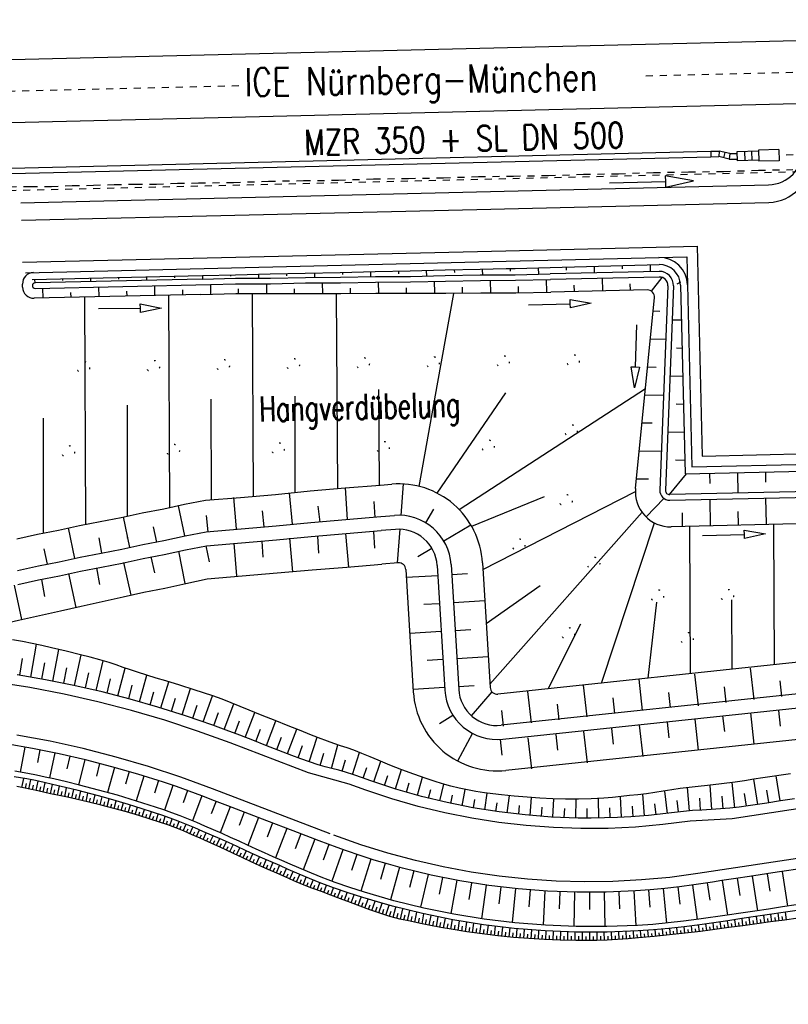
# Model space of a CAD drawing. Extents: x 0 to 1135, y 0 to 420.
# Tile 44 of 80: x 845 to 900, y 100 to 170. Entities that reach past the tile are written whole.
import ezdxf

# ---------------------------------------------------------------- set-up
doc = ezdxf.new("R2010")
doc.units = 0
doc.header["$LTSCALE"] = 2
doc.header["$MEASUREMENT"] = 0
for name, pattern in [('ACAD_ISO03W100', [0.5, 0.25, -0.25]), ('ACAD_ISO10W100W', [0.5, 0.25, -0.25]), ('AUSGEZOGEN', [0]), ('PUNKTX2', [0.5, 0, -0.5]), ('STRICHLINIEX2', [0.5, 0.25, -0.25])]:
    doc.linetypes.add(name, pattern=pattern)
for name, color, linetype in [('Bahnachse', 7, 'CONTINUOUS'), ('Böschungen', 15, 'CONTINUOUS'), ('Gleisachsen', 7, 'CONTINUOUS'), ('HANGVERDÜBELUNG', 15, 'CONTINUOUS'), ('Kabelanlagen', 15, 'CONTINUOUS'), ('MULDE', 8, 'AUSGEZOGEN'), ('SCHRIFT', 8, 'AUSGEZOGEN'), ('Tiefenentwaesserung_und_Sammell', 15, 'CONTINUOUS'), ('Wege', 15, 'CONTINUOUS')]:
    doc.layers.add(name, color=color, linetype=linetype)
doc.styles.add('ROMANS', font='romans.shx', dxfattribs={"width": 0.8})

msp = doc.modelspace()

# ---------------------------------------------------------------- linework, layer by layer
at = {"layer": 'Bahnachse', "linetype": 'ACAD_ISO10W100W'}
for points in [[(889.847, 165.926), (909.509, 166.397)], [(842.261, 164.786), (861.078, 165.237)]]:
    msp.add_lwpolyline(points, dxfattribs=at)
at = {"layer": 'Böschungen', "linetype": 'Continuous'}
for p, q in [((882.997, 152.227), (890.782, 152.445)), ((890.793, 151.954), (883.006, 151.777)), ((884.147, 152.253), (884.151, 152.053)), ((886.146, 152.299), (886.157, 151.849)), ((888.146, 152.344), (888.15, 152.144)), ((890.145, 152.389), (890.156, 151.94)), ((845.984, 151.367), (858.154, 151.658)), ((846.157, 151.389), (846.162, 151.139)), ((858.159, 151.412), (846.19, 151.14)), ((848.156, 151.435), (848.159, 151.31)), ((850.156, 151.48), (850.161, 151.23)), ((852.155, 151.526), (852.158, 151.401)), ((854.155, 151.571), (854.16, 151.321)), ((856.154, 151.617), (856.157, 151.492)), ((890.803, 151.554), (883.015, 151.377)), ((886.716, 151.461), (886.736, 150.561)), ((890.252, 150.533), (891.002, 151.525)), ((892.08, 151.069), (892.343, 151.219)), ((845.297, 150.819), (845.291, 151.055)), ((845.994, 150.935), (845.994, 150.935)), ((846.199, 150.74), (858.718, 151.025)), ((846.721, 150.752), (846.737, 150.052)), ((850.72, 150.843), (850.736, 150.143)), ((852.728, 150.538), (852.736, 150.189)), ((854.719, 150.934), (854.735, 150.234)), ((856.727, 150.629), (856.735, 150.279)), ((889.939, 150.634), (883.037, 150.477)), ((884.737, 150.516), (884.726, 150.966)), ((888.736, 150.607), (888.725, 151.057)), ((891.416, 150.931), (890.837, 136.345)), ((891.815, 150.915), (891.237, 136.329)), ((892.317, 150.981), (892.641, 137.492)), ((858.034, 150.309), (846.115, 150.038)), ((848.729, 150.448), (848.737, 150.098)), ((874.972, 144.035), (876.107, 150.379)), ((889.105, 136.463), (890.448, 150.085)), ((890.829, 149.097), (890.352, 149.107)), ((892.378, 148.462), (891.719, 148.476)), ((891.263, 147.087), (890.155, 147.111)), ((892.426, 146.46), (892.032, 146.469)), ((890.571, 145.102), (889.958, 145.115)), ((892.474, 144.459), (891.56, 144.478)), ((873.642, 136.605), (874.972, 144.035)), ((876.499, 134.949), (889.809, 143.6)), ((874.922, 136.122), (879.828, 143.295)), ((891.105, 143.09), (889.762, 143.119)), ((892.522, 142.457), (892.001, 142.468)), ((890.295, 141.107), (889.565, 141.123)), ((892.57, 140.455), (891.401, 140.481)), ((890.946, 139.092), (889.368, 139.126)), ((892.617, 138.454), (891.97, 138.468)), ((890.019, 137.112), (889.171, 137.13)), ((891.524, 136.017), (892.748, 137.495)), ((894.384, 137.532), (894.401, 136.807)), ((896.384, 137.577), (896.417, 136.128)), ((898.383, 137.623), (898.4, 136.898)), ((870.847, 136.697), (871.682, 136.766)), ((872.348, 134.537), (872.514, 136.777)), ((908.414, 136.401), (891.543, 136.017)), ((877.392, 133.755), (882.602, 135.872)), ((878.197, 130.659), (889.094, 136.24)), ((891.135, 135.743), (889.857, 134.42)), ((891.552, 135.617), (908.423, 136.001)), ((898.467, 133.924), (898.425, 135.773)), ((894.468, 133.833), (894.426, 135.682)), ((870.898, 134.447), (871.868, 134.528)), ((874.106, 134.007), (874.683, 134.97)), ((878.698, 122.482), (889.567, 134.754)), ((892.469, 133.787), (892.448, 134.712)), ((896.468, 133.878), (896.447, 134.803)), ((875.395, 132.716), (877.325, 133.869)), ((886.676, 122.562), (890.447, 133.997)), ((908.468, 134.101), (891.65, 133.719)), ((871.95, 133.533), (870.921, 133.448)), ((872.096, 131.141), (872.274, 133.541)), ((873.536, 131.604), (874.538, 132.203)), ((872.145, 131.145), (870.976, 131.048)), ((874.922, 130.96), (875.468, 122.053)), ((875.92, 131.02), (876.466, 122.111)), ((878.166, 131.153), (878.712, 122.24)), ((872.685, 130.677), (873.221, 121.923)), ((874.967, 130.226), (872.721, 130.088)), ((877.088, 130.356), (875.965, 130.287)), ((878.432, 126.824), (882.289, 129.539)), ((875.089, 128.229), (873.966, 128.161)), ((878.333, 128.428), (876.088, 128.29)), ((890.004, 122.915), (890.632, 128.328)), ((882.862, 122.156), (885.189, 126.799)), ((875.212, 126.233), (872.966, 126.095)), ((877.333, 126.363), (876.21, 126.294)), ((908.688, 124.901), (879.264, 121.774)), ((875.334, 124.237), (874.211, 124.168)), ((878.578, 124.436), (876.332, 124.298)), ((893.323, 123.188), (893.574, 120.943)), ((897.298, 123.632), (897.549, 121.387)), ((877.577, 122.37), (876.454, 122.302)), ((908.742, 122.652), (879.501, 119.545)), ((885.361, 122.4), (885.612, 120.161)), ((889.336, 122.844), (889.587, 120.605)), ((899.411, 122.732), (899.537, 121.61)), ((875.456, 122.241), (873.21, 122.103)), ((877.387, 120.221), (878.848, 121.928)), ((879.607, 118.553), (908.765, 121.652)), ((881.386, 121.955), (881.636, 119.716)), ((891.455, 121.896), (891.574, 120.828)), ((895.436, 122.288), (895.562, 121.165)), ((883.499, 121.058), (883.624, 119.938)), ((887.474, 121.502), (887.599, 120.383)), ((875.095, 119.673), (876.042, 120.276)), ((879.523, 120.613), (879.649, 119.494)), ((897.316, 120.435), (897.565, 118.207)), ((899.31, 120.604), (899.435, 119.482)), ((889.366, 119.546), (889.615, 117.318)), ((891.353, 119.768), (891.478, 118.654)), ((893.341, 119.991), (893.59, 117.762)), ((895.328, 120.213), (895.453, 119.099)), ((877.444, 118.975), (876.387, 116.996)), ((908.819, 119.403), (879.844, 116.324)), ((883.403, 118.879), (883.527, 117.765)), ((885.39, 119.101), (885.64, 116.873)), ((887.378, 119.324), (887.503, 118.209)), ((879.416, 118.533), (879.541, 117.419)), ((881.415, 118.657), (881.664, 116.428))]:
    msp.add_line(p, q, dxfattribs=at)
for points in [[(858.154, 151.662), (860.503, 151.715), (863.002, 151.772), (865.502, 151.829), (868.001, 151.886), (870.5, 151.943), (873, 152), (875.499, 152.056), (877.999, 152.113), (879.864, 152.156)], [(868.151, 151.889), (868.154, 151.739)], [(870.151, 151.935), (870.158, 151.585)], [(872.15, 151.98), (872.155, 151.78)], [(874.15, 152.026), (874.159, 151.626)], [(876.149, 152.071), (876.154, 151.871)], [(878.148, 152.117), (878.159, 151.667)], [(879.864, 152.156), (880.498, 152.17), (882.997, 152.227)], [(880.148, 152.162), (880.152, 151.962)], [(882.147, 152.208), (882.158, 151.758)], [(858.154, 151.662), (858.159, 151.412)], [(858.159, 151.412), (860.509, 151.466), (863.009, 151.472), (865.509, 151.529), (868.009, 151.536), (870.508, 151.593), (873.009, 151.6), (875.508, 151.657), (878.008, 151.713), (879.875, 151.719)], [(858.718, 151.025), (860.518, 151.066), (863.018, 151.073), (865.518, 151.129), (868.018, 151.136), (870.517, 151.193), (873.018, 151.2), (875.517, 151.257), (878.017, 151.314), (880.517, 151.32), (883.017, 151.377)], [(860.153, 151.708), (860.155, 151.608)], [(862.153, 151.753), (862.159, 151.453)], [(864.152, 151.798), (864.156, 151.648)], [(866.152, 151.844), (866.158, 151.544)], [(870.717, 151.198), (870.736, 150.398)], [(874.718, 151.238), (874.736, 150.439)], [(878.718, 151.279), (878.737, 150.43)], [(879.875, 151.719), (880.508, 151.72), (883.006, 151.777)], [(882.717, 151.37), (882.737, 150.471)], [(858.034, 150.309), (860.534, 150.366), (863.034, 150.373), (865.535, 150.38), (868.035, 150.386), (870.536, 150.393), (873.036, 150.4), (875.537, 150.407), (878.037, 150.414), (880.538, 150.421), (883.037, 150.477)], [(858.718, 151.025), (858.734, 150.325)], [(860.735, 150.32), (860.726, 150.72)], [(862.718, 151.066), (862.734, 150.366)], [(864.735, 150.361), (864.727, 150.711)], [(866.717, 151.157), (866.736, 150.357)], [(868.735, 150.402), (868.727, 150.752)], [(872.736, 150.393), (872.727, 150.793)], [(876.736, 150.434), (876.727, 150.834)], [(880.738, 150.425), (880.727, 150.875)], [(849.714, 150.121), (849.793, 133.89)], [(855.714, 150.254), (855.787, 135.085)], [(861.715, 150.369), (861.78, 135.895)], [(867.707, 150.385), (867.814, 136.445)], [(881.441, 149.578), (884.44, 149.65), (884.433, 149.949), (885.94, 149.685), (884.447, 149.35), (884.44, 149.65)], [(850.713, 149.311), (853.713, 149.33), (853.711, 149.63), (855.213, 149.34), (853.715, 149.03), (853.713, 149.33)], [(889.165, 148.135), (889.08, 145.136), (889.379, 145.128), (889.037, 143.637), (888.78, 145.145), (889.08, 145.136)], [(870.811, 136.694), (870.759, 143.522)], [(858.787, 135.648), (858.784, 142.828)], [(864.785, 136.173), (864.779, 143.055)], [(852.795, 134.476), (852.783, 142.416)], [(846.799, 133.271), (846.785, 141.477)], [(892.641, 137.492), (909.58, 137.878), (910.78, 137.905), (911.98, 137.932), (913.179, 137.959), (914.379, 137.987), (915.579, 138.014), (916.778, 138.041), (917.978, 138.068), (919.228, 138.097), (926.841, 138.27)], [(844.878, 132.855), (846.371, 133.189), (847.864, 133.473), (849.357, 133.808), (850.851, 134.092), (852.345, 134.376), (853.838, 134.71), (855.382, 134.995), (856.875, 135.329), (858.369, 135.613), (860.864, 135.82), (863.36, 136.026), (865.855, 136.283), (868.351, 136.49), (870.847, 136.697)], [(868.351, 136.49), (868.502, 134.243)], [(860.365, 135.808), (860.566, 133.562)], [(864.358, 136.149), (864.559, 133.903)], [(856.427, 135.219), (856.876, 133.078)], [(866.556, 134.049), (866.43, 135.196)], [(870.499, 134.388), (870.423, 135.537)], [(844.929, 130.606), (846.422, 130.94), (847.916, 131.224), (849.408, 131.558), (850.902, 131.842), (852.396, 132.126), (853.889, 132.46), (855.383, 132.744), (856.926, 133.079), (858.42, 133.363), (860.916, 133.57), (863.412, 133.777), (865.906, 134.034), (868.402, 134.241), (870.898, 134.447)], [(852.494, 134.429), (852.944, 132.239)], [(858.57, 133.367), (858.444, 134.514)], [(862.563, 133.708), (862.437, 134.855)], [(848.561, 133.639), (849.011, 131.449)], [(854.885, 132.633), (854.66, 133.728)], [(892.963, 133.752), (893.003, 123.234)], [(898.963, 133.889), (899.001, 123.871)], [(844.952, 129.606), (846.444, 129.94), (847.938, 130.224), (849.431, 130.558), (850.925, 130.842), (852.419, 131.126), (853.912, 131.46), (855.406, 131.744), (856.948, 132.08), (858.442, 132.364), (860.938, 132.57), (863.434, 132.777), (865.929, 133.034), (868.425, 133.241), (870.921, 133.448)], [(850.952, 131.843), (850.777, 132.94)], [(852.798, 132.908), (852.798, 132.951)], [(864.382, 132.899), (864.586, 130.503)], [(866.379, 133.044), (866.456, 131.846)], [(868.375, 133.24), (868.58, 130.844)], [(870.372, 133.385), (870.45, 132.187)], [(893.885, 133.109), (896.884, 133.181), (896.877, 133.481), (898.383, 133.216), (896.891, 132.881), (896.884, 133.181)], [(858.392, 132.363), (858.619, 131.217)], [(860.388, 132.558), (860.592, 130.212)], [(862.386, 132.703), (862.462, 131.555)], [(847.069, 131.055), (846.844, 132.15)], [(854.459, 131.573), (854.735, 130.429)], [(856.451, 131.968), (856.903, 129.678)], [(825.939, 125.523), (829.485, 125.754), (832.98, 126.033), (836.475, 126.263), (839.971, 126.492), (843.517, 126.723), (845.01, 127.057), (846.502, 127.391), (847.995, 127.725), (849.488, 128.059), (850.981, 128.393), (852.474, 128.727), (853.966, 129.061), (855.46, 129.345), (856.953, 129.679), (858.496, 130.014), (860.992, 130.221), (863.488, 130.428), (865.984, 130.635), (868.48, 130.841), (870.976, 131.048)], [(850.576, 130.784), (850.803, 129.589)], [(852.518, 131.179), (853.021, 128.84)], [(848.585, 130.389), (849.09, 127.95)], [(844.703, 129.551), (845.208, 127.111)], [(846.644, 129.945), (846.872, 128.75)], [(895.998, 123.552), (895.982, 128.513)]]:
    msp.add_lwpolyline(points, dxfattribs=at)
for centre, radius, start, end in [((846.091, 151.074), 0.8, 91.37222, 181.36653), ((890.818, 150.945), 1.5, 1.37222, 91.37222), ((890.816, 150.954), 1, 357.72728, 91.30253), ((890.816, 150.954), 0.6, 357.72728, 91.30253), ((846.097, 150.838), 0.8, 181.36653, 271.30253), ((846.194, 150.94), 0.2, 91.30253, 181.36653), ((846.194, 150.94), 0.2, 181.36653, 271.30253), ((889.951, 150.134), 0.5, 354.36979, 91.30253), ((872.178, 130.786), 6, 3.50542, 94.73603), ((891.593, 136.218), 2.5, 174.36979, 271.30253), ((891.536, 136.317), 0.7, 177.72728, 271.30253), ((891.536, 136.317), 0.3, 177.72728, 271.30253), ((872.177, 130.79), 3.75, 3.50542, 94.73603), ((872.177, 130.792), 2.75, 3.50542, 94.73603), ((872.186, 130.647), 0.5, 3.50542, 94.73603), ((879.21, 122.29), 6, 183.50542, 276.06623), ((879.211, 122.282), 3.75, 183.50542, 276.06623), ((879.211, 122.279), 2.75, 183.50542, 276.06533), ((879.211, 122.271), 0.5, 183.50542, 276.06628)]:
    msp.add_arc(centre, radius, start, end, dxfattribs=at)
at = {"layer": 'Gleisachsen', "linetype": 'Continuous'}
for p, q in [((842.442, 167.041), (923.64, 168.986)), ((842.518, 162.542), (923.748, 164.488))]:
    msp.add_line(p, q, dxfattribs=at)
at = {"layer": 'HANGVERDÜBELUNG', "linetype": 'PUNKTX2'}
for centre in [(849.631, 145.085), (854.63, 145.153), (859.63, 145.221), (864.63, 145.289), (869.629, 145.357), (874.629, 145.425), (879.628, 145.493), (884.628, 145.561), (884.485, 140.563), (878.552, 139.478), (848.555, 139.07), (856.054, 139.172), (863.554, 139.274), (871.053, 139.376), (884.121, 135.577), (880.741, 132.413), (886.093, 131.119), (890.652, 128.777), (895.652, 128.808), (884.288, 126.075), (892.779, 125.742)]:
    msp.add_circle(centre, 0.45, dxfattribs=at)
at = {"layer": 'Kabelanlagen', "linetype": 'Continuous'}
for p, q in [((840.462, 159.242), (894.478, 160.536)), ((894.478, 160.536), (895.087, 160.55)), ((894.478, 160.536), (894.488, 160.136)), ((895.087, 160.55), (895.044, 160.149)), ((895.838, 160.368), (895.087, 160.55)), ((895.489, 160.453), (895.394, 160.064)), ((895.838, 160.368), (895.795, 159.967)), ((895.838, 160.368), (896.342, 160.38)), ((897.899, 160.542), (896.339, 160.505)), ((896.339, 160.505), (896.355, 159.855)), ((896.899, 160.518), (896.915, 159.869)), ((897.399, 160.53), (897.415, 159.881)), ((899.347, 160.652), (897.897, 160.617)), ((897.897, 160.617), (897.916, 159.818)), ((899.347, 160.652), (899.366, 159.852)), ((840.472, 158.842), (894.488, 160.136)), ((894.488, 160.136), (895.044, 160.149)), ((895.795, 159.967), (895.044, 160.149)), ((895.795, 159.967), (896.352, 159.98)), ((897.915, 159.893), (896.355, 159.855)), ((899.366, 159.852), (897.916, 159.818))]:
    msp.add_line(p, q, dxfattribs=at)
at = {"layer": 'Kabelanlagen', "linetype": 'STRICHLINIEX2'}
msp.add_line((905.355, 160.393), (899.356, 160.252), dxfattribs=at)
at = {"layer": 'MULDE'}
msp.add_lwpolyline([(402.166, 240.739, 0.000005), (413.432, 240.736, 0.000006), (421.553, 240.734, 0), (450.359, 240.727, 0.000007), (451.858, 240.727), (463.169, 240.725, 0.000006), (493.058, 240.719, 0.000025), (500.112, 240.719, 0.000589), (500.474, 240.719, 0.000017), (513.159, 240.748, 0.001441), (540.28, 240.89, -0.004051), (549.925, 240.89, -0.002327), (552.304, 240.86, 0.000509), (563.184, 240.682, 0.000608), (574.057, 240.528, 0.011247), (574.645, 240.534, 0.026637), (574.657, 240.535, 0.000678), (575.137, 240.602, 0.037681), (577.069, 241.027, 0.034266), (579.104, 241.795)], format="xyb", dxfattribs=at)
at = {"layer": 'Tiefenentwaesserung_und_Sammell', "linetype": 'STRICHLINIEX2'}
msp.add_line((843.332, 157.71), (919.37, 159.531), dxfattribs=at)
at = {"layer": 'Tiefenentwaesserung_und_Sammell', "linetype": 'ACAD_ISO03W100'}
msp.add_lwpolyline([(844.35, 158.003), (845.851, 158.016), (847.351, 158.029), (848.853, 158.092), (850.354, 158.105), (851.856, 158.168), (853.357, 158.181), (854.858, 158.194), (856.36, 158.257), (857.861, 158.27), (860.362, 158.308), (862.865, 158.396), (865.367, 158.435), (867.869, 158.473), (870.372, 158.561), (872.873, 158.6), (875.375, 158.638), (877.878, 158.726), (880.38, 158.765), (882.881, 158.803), (885.384, 158.891), (887.886, 158.929), (890.389, 159.018), (892.891, 159.056), (895.392, 159.094), (897.895, 159.183), (900.347, 159.222)], dxfattribs=at)
msp.add_lwpolyline([(844.35, 158.003), (845.851, 158.016), (847.351, 158.029), (848.853, 158.092), (850.354, 158.105), (851.856, 158.168), (853.357, 158.181), (854.858, 158.194), (856.36, 158.257), (857.861, 158.27), (860.362, 158.308), (862.865, 158.396), (865.367, 158.435), (867.869, 158.473), (870.372, 158.561), (872.873, 158.6), (875.375, 158.638), (877.878, 158.726), (880.38, 158.765), (882.881, 158.803), (885.384, 158.891), (887.886, 158.929), (890.389, 159.018), (892.891, 159.056), (895.392, 159.094), (897.895, 159.183), (900.347, 159.222)], dxfattribs=at)
at = {"layer": 'Tiefenentwaesserung_und_Sammell', "linetype": 'Continuous'}
msp.add_lwpolyline([(887.239, 158.275), (891.238, 158.37), (891.247, 157.97), (893.237, 158.418), (891.228, 158.77), (891.238, 158.37)], dxfattribs=at)
at = {"layer": 'Wege', "linetype": 'Continuous'}
for p, q in [((845.17, 156.854), (877.733, 157.634)), ((877.733, 157.634), (898.607, 158.134)), ((877.762, 156.384), (898.637, 156.884)), ((845.218, 155.604), (877.762, 156.384)), ((845.294, 152.605), (879.834, 153.433)), ((879.834, 153.433), (893.501, 153.76)), ((893.501, 153.76), (893.86, 138.764)), ((845.495, 151.86), (879.852, 152.683)), ((879.852, 152.683), (892.769, 152.992)), ((892.769, 152.992), (893.129, 137.997)), ((893.86, 138.764), (926.81, 139.554)), ((893.129, 137.997), (926.828, 138.804)), ((845.885, 122.988), (846.287, 125.329)), ((847.454, 122.7), (847.882, 124.961)), ((849.01, 122.381), (849.476, 124.568)), ((845.099, 123.12), (845.292, 124.306)), ((846.67, 122.848), (846.878, 123.999)), ((850.563, 122.028), (851.06, 124.147)), ((846.938, 122.799), (844.902, 123.153)), ((848.233, 122.544), (848.456, 123.655)), ((849.786, 122.209), (850.029, 123.287)), ((852.111, 121.643), (852.617, 123.634)), ((853.646, 121.229), (854.176, 123.114)), ((845.823, 122.238), (843.376, 122.624)), ((848.964, 122.391), (846.938, 122.799)), ((850.978, 121.929), (848.964, 122.391)), ((851.338, 121.84), (851.59, 122.871)), ((852.879, 121.44), (853.137, 122.402)), ((855.174, 120.781), (855.744, 122.646)), ((848.257, 121.774), (845.823, 122.238)), ((850.675, 121.231), (848.257, 121.774)), ((852.98, 121.413), (850.978, 121.929)), ((854.41, 121.009), (854.685, 121.944)), ((856.696, 120.301), (857.304, 122.162)), ((858.205, 119.793), (858.859, 121.652)), ((853.074, 120.61), (850.675, 121.231)), ((854.966, 120.845), (852.98, 121.413)), ((855.936, 120.545), (856.231, 121.476)), ((857.454, 120.051), (857.768, 120.982)), ((859.706, 119.249), (860.388, 121.077)), ((855.451, 119.912), (853.074, 120.61)), ((856.937, 120.223), (854.966, 120.845)), ((858.957, 119.525), (859.292, 120.45)), ((861.209, 118.678), (861.888, 120.462)), ((857.805, 119.138), (855.451, 119.912)), ((857.917, 119.893), (856.937, 120.223)), ((858.891, 119.549), (857.917, 119.893)), ((859.854, 119.194), (858.891, 119.549)), ((860.458, 118.965), (860.798, 119.867)), ((862.717, 118.1), (863.388, 119.864)), ((847.272, 118.403), (844.892, 118.847)), ((860.132, 118.288), (857.805, 119.138)), ((860.813, 118.83), (859.854, 119.194)), ((861.747, 118.472), (860.813, 118.83)), ((861.963, 118.389), (862.3, 119.275)), ((864.224, 117.522), (864.891, 119.273)), ((937.93, 119.219), (896.006, 112.863)), ((849.636, 117.881), (847.272, 118.403)), ((865.728, 116.142), (860.132, 118.288)), ((862.68, 118.114), (861.747, 118.472)), ((863.471, 117.811), (863.805, 118.69)), ((865.767, 116.942), (866.358, 118.686)), ((867.362, 116.467), (867.828, 118.156)), ((845.451, 117.988), (845.131, 116.205)), ((846.524, 117.787), (846.354, 116.897)), ((847.598, 117.569), (847.226, 115.783)), ((851.981, 117.28), (849.636, 117.881)), ((863.614, 117.756), (862.68, 118.114)), ((864.548, 117.398), (863.614, 117.756)), ((864.987, 117.229), (865.309, 118.102)), ((866.566, 116.683), (866.824, 117.549)), ((868.883, 116.032), (869.384, 117.6)), ((848.669, 117.335), (848.467, 116.439)), ((849.736, 117.085), (849.302, 115.293)), ((850.799, 116.818), (850.567, 115.924)), ((854.305, 116.603), (851.981, 117.28)), ((865.171, 117.159), (864.548, 117.398)), ((865.798, 116.931), (865.171, 117.159)), ((866.431, 116.723), (865.798, 116.931)), ((866.914, 116.586), (866.431, 116.723)), ((868.134, 116.262), (868.368, 117.077)), ((870.394, 115.506), (870.892, 116.976)), ((851.858, 116.536), (851.364, 114.751)), ((852.913, 116.238), (852.651, 115.347)), ((856.605, 115.849), (854.305, 116.603)), ((868.636, 115.348), (865.728, 116.142)), ((867.4, 116.457), (866.914, 116.586)), ((867.886, 116.33), (867.4, 116.457)), ((868.37, 116.194), (867.886, 116.33)), ((868.98, 116), (868.37, 116.194)), ((869.632, 115.774), (869.889, 116.531)), ((871.947, 114.999), (872.376, 116.384)), ((845.243, 115.103), (845.382, 115.755)), ((845.497, 115.048), (845.568, 115.378)), ((845.751, 114.993), (845.897, 115.658)), ((846.261, 114.882), (846.408, 115.553)), ((846.774, 114.772), (846.917, 115.442)), ((847.286, 114.663), (847.425, 115.327)), ((853.959, 115.924), (853.413, 114.144)), ((855.004, 115.594), (854.716, 114.706)), ((858.879, 115.02), (856.605, 115.849)), ((869.83, 114.908), (868.636, 115.348)), ((869.585, 115.79), (868.98, 116)), ((870.188, 115.577), (869.585, 115.79)), ((871.982, 114.988), (870.188, 115.577)), ((871.167, 115.247), (871.4, 115.96)), ((872.732, 114.766), (872.928, 115.437)), ((873.52, 114.546), (873.876, 115.845)), ((875.106, 114.147), (875.392, 115.347)), ((938.455, 115.758), (893.564, 108.953)), ((896.196, 113.662), (896.004, 115.465)), ((897.837, 113.892), (897.559, 115.692)), ((899.431, 114.143), (899.156, 115.934)), ((846.006, 114.938), (846.08, 115.272)), ((846.518, 114.827), (846.59, 115.163)), ((847.03, 114.717), (847.1, 115.051)), ((847.541, 114.61), (847.611, 114.939)), ((847.797, 114.556), (847.934, 115.21)), ((848.053, 114.503), (848.12, 114.827)), ((848.308, 114.449), (848.443, 115.09)), ((848.562, 114.395), (848.63, 114.712)), ((848.817, 114.341), (848.953, 114.967)), ((849.324, 114.228), (849.462, 114.84)), ((849.831, 114.112), (849.971, 114.711)), ((856.044, 115.249), (855.44, 113.483)), ((857.079, 114.887), (856.761, 114.006)), ((867.275, 111.8), (858.879, 115.02)), ((871.69, 114.293), (869.83, 114.908)), ((873.798, 114.471), (871.982, 114.988)), ((874.311, 114.34), (874.472, 114.964)), ((876.71, 113.804), (876.934, 114.964)), ((878.322, 113.516), (878.504, 114.705)), ((889.748, 113.08), (889.616, 114.628)), ((891.379, 113.258), (891.189, 114.849)), ((892.956, 113.437), (892.812, 115.093)), ((894.55, 113.536), (894.436, 115.275)), ((897.021, 113.766), (896.9, 114.67)), ((898.637, 114.021), (898.495, 114.917)), ((849.07, 114.285), (849.139, 114.595)), ((849.577, 114.171), (849.647, 114.474)), ((850.084, 114.052), (850.154, 114.348)), ((850.336, 113.991), (850.479, 114.578)), ((850.588, 113.929), (850.66, 114.219)), ((850.84, 113.866), (850.986, 114.44)), ((851.092, 113.802), (851.165, 114.086)), ((851.344, 113.737), (851.491, 114.3)), ((851.595, 113.671), (851.669, 113.949)), ((851.847, 113.604), (851.995, 114.155)), ((852.347, 113.467), (852.499, 114.006)), ((858.104, 114.51), (857.438, 112.726)), ((859.122, 114.124), (858.774, 113.213)), ((873.573, 113.755), (871.69, 114.293)), ((875.633, 114.027), (873.798, 114.471)), ((877.484, 113.657), (875.633, 114.027)), ((875.907, 113.969), (876.033, 114.553)), ((877.515, 113.652), (877.615, 114.237)), ((879.128, 113.394), (879.212, 114)), ((879.938, 113.284), (880.09, 114.52)), ((881.564, 113.11), (881.677, 114.383)), ((883.196, 112.991), (883.269, 114.298)), ((884.831, 112.929), (884.862, 114.264)), ((886.472, 112.923), (886.449, 114.316)), ((888.111, 112.975), (888.035, 114.456)), ((890.569, 113.158), (890.484, 113.943)), ((892.174, 113.359), (892.083, 114.169)), ((893.747, 113.491), (893.688, 114.339)), ((895.367, 113.589), (895.297, 114.478)), ((898.477, 113.996), (897.819, 113.889)), ((899.466, 114.149), (898.477, 113.996)), ((900.455, 114.296), (899.466, 114.149)), ((852.097, 113.536), (852.172, 113.808)), ((852.598, 113.397), (852.674, 113.664)), ((852.849, 113.325), (852.999, 113.854)), ((853.099, 113.253), (853.174, 113.515)), ((853.349, 113.18), (853.5, 113.698)), ((853.597, 113.106), (853.674, 113.362)), ((853.846, 113.031), (854, 113.537)), ((854.095, 112.955), (854.172, 113.205)), ((854.343, 112.878), (854.498, 113.374)), ((854.839, 112.721), (854.997, 113.21)), ((860.135, 113.735), (859.416, 111.875)), ((861.144, 113.348), (860.774, 112.39)), ((875.476, 113.294), (873.573, 113.755)), ((877.397, 112.911), (875.476, 113.294)), ((879.349, 113.362), (877.484, 113.657)), ((881.224, 113.141), (879.349, 113.362)), ((880.75, 113.19), (880.817, 113.818)), ((882.379, 113.043), (882.426, 113.689)), ((884.013, 112.953), (884.039, 113.613)), ((885.651, 112.919), (885.654, 113.599)), ((887.293, 112.942), (887.267, 113.659)), ((888.929, 113.021), (888.878, 113.781)), ((891.272, 113.244), (890.648, 113.167)), ((891.896, 113.326), (891.272, 113.244)), ((892.521, 113.398), (891.896, 113.326)), ((893.18, 113.454), (892.521, 113.398)), ((893.841, 113.497), (893.18, 113.454)), ((894.502, 113.534), (893.841, 113.497)), ((895.169, 113.575), (894.502, 113.534)), ((895.836, 113.627), (895.169, 113.575)), ((896.5, 113.696), (895.836, 113.627)), ((897.16, 113.786), (896.5, 113.696)), ((897.819, 113.889), (897.16, 113.786)), ((854.592, 112.8), (854.669, 113.046)), ((855.086, 112.64), (855.166, 112.883)), ((855.332, 112.558), (855.494, 113.041)), ((855.577, 112.474), (855.66, 112.714)), ((855.819, 112.388), (855.992, 112.866)), ((856.061, 112.298), (856.15, 112.536)), ((856.301, 112.206), (856.488, 112.68)), ((862.154, 112.961), (861.386, 110.973)), ((863.163, 112.574), (862.767, 111.549)), ((879.332, 112.607), (877.397, 112.911)), ((881.277, 112.382), (879.332, 112.607)), ((883.106, 112.995), (881.224, 113.141)), ((884.992, 112.925), (883.106, 112.995)), ((885.936, 112.918), (884.992, 112.925)), ((886.88, 112.93), (885.936, 112.918)), ((887.824, 112.962), (886.88, 112.93)), ((888.766, 113.011), (887.824, 112.962)), ((889.394, 113.052), (888.766, 113.011)), ((890.022, 113.103), (889.394, 113.052)), ((890.648, 113.167), (890.022, 113.103)), ((892.995, 112.71), (891.053, 112.456)), ((896.006, 112.863), (892.995, 112.71)), ((856.54, 112.109), (856.637, 112.346)), ((856.779, 112.01), (856.978, 112.484)), ((857.017, 111.909), (857.119, 112.146)), ((857.254, 111.805), (857.464, 112.281)), ((857.492, 111.7), (857.599, 111.939)), ((857.731, 111.594), (857.945, 112.075)), ((858.208, 111.382), (858.425, 111.868)), ((864.173, 112.186), (863.364, 110.093)), ((865.182, 111.799), (864.769, 110.729)), ((883.23, 112.237), (881.277, 112.382)), ((885.187, 112.172), (883.23, 112.237)), ((887.146, 112.187), (885.187, 112.172)), ((889.102, 112.281), (887.146, 112.187)), ((891.053, 112.456), (889.102, 112.281)), ((857.969, 111.488), (858.077, 111.73)), ((858.447, 111.277), (858.556, 111.521)), ((858.686, 111.172), (858.905, 111.662)), ((858.925, 111.066), (859.034, 111.312)), ((859.162, 110.96), (859.384, 111.453)), ((859.399, 110.853), (859.512, 111.1)), ((859.635, 110.746), (859.864, 111.24)), ((866.188, 111.413), (865.35, 109.222)), ((869.462, 111.017), (867.544, 111.697)), ((859.871, 110.636), (859.987, 110.884)), ((860.105, 110.525), (860.342, 111.021)), ((860.34, 110.413), (860.46, 110.662)), ((860.574, 110.3), (860.817, 110.799)), ((860.81, 110.186), (860.931, 110.437)), ((861.046, 110.072), (861.288, 110.579)), ((867.187, 111.033), (866.774, 109.919)), ((868.186, 110.664), (867.387, 108.415)), ((871.404, 110.412), (869.462, 111.017)), ((873.369, 109.885), (871.404, 110.412)), ((861.284, 109.959), (861.403, 110.214)), ((861.521, 109.847), (861.759, 110.361)), ((861.76, 109.737), (861.878, 109.996)), ((861.999, 109.629), (862.233, 110.149)), ((862.239, 109.522), (862.355, 109.783)), ((862.479, 109.417), (862.709, 109.941)), ((862.959, 109.208), (863.187, 109.734)), ((869.184, 110.318), (868.807, 109.183)), ((870.194, 109.993), (869.477, 107.707)), ((871.206, 109.69), (870.87, 108.538)), ((875.354, 109.435), (873.369, 109.885)), ((862.719, 109.312), (862.834, 109.575)), ((863.198, 109.104), (863.313, 109.367)), ((863.436, 108.999), (863.667, 109.525)), ((863.674, 108.893), (863.791, 109.157)), ((863.911, 108.787), (864.147, 109.314)), ((864.389, 108.574), (864.624, 109.103)), ((872.228, 109.405), (871.594, 107.086)), ((873.251, 109.142), (872.958, 107.974)), ((877.354, 109.063), (875.354, 109.435)), ((879.367, 108.77), (877.354, 109.063)), ((899.571, 109.105), (899.951, 106.623)), ((864.15, 108.68), (864.268, 108.944)), ((864.629, 108.468), (864.745, 108.733)), ((864.871, 108.363), (865.099, 108.896)), ((865.114, 108.259), (865.225, 108.527)), ((865.359, 108.159), (865.573, 108.694)), ((865.604, 108.061), (865.708, 108.328)), ((865.849, 107.966), (866.052, 108.498)), ((866.341, 107.782), (866.536, 108.307)), ((874.276, 108.9), (873.743, 106.548)), ((875.309, 108.679), (875.066, 107.496)), ((876.342, 108.479), (875.912, 106.098)), ((877.387, 108.298), (877.192, 107.102)), ((881.391, 108.557), (879.367, 108.77)), ((883.421, 108.423), (881.391, 108.557)), ((885.455, 108.369), (883.421, 108.423)), ((887.489, 108.395), (885.455, 108.369)), ((889.521, 108.501), (887.489, 108.395)), ((891.547, 108.687), (889.521, 108.501)), ((893.564, 108.953), (891.547, 108.687)), ((894.23, 108.293), (894.415, 107.062)), ((895.295, 108.456), (895.673, 105.992)), ((896.368, 108.62), (896.553, 107.385)), ((897.437, 108.781), (897.808, 106.307)), ((898.502, 108.943), (898.692, 107.704)), ((866.094, 107.873), (866.194, 108.137)), ((866.587, 107.691), (866.683, 107.953)), ((866.833, 107.602), (867.022, 108.123)), ((867.078, 107.512), (867.173, 107.772)), ((867.322, 107.423), (867.513, 107.943)), ((867.566, 107.332), (867.663, 107.594)), ((867.81, 107.241), (868.008, 107.77)), ((868.298, 107.057), (868.503, 107.602)), ((878.428, 108.14), (878.093, 105.735)), ((879.479, 108.001), (879.332, 106.794)), ((880.525, 107.885), (880.287, 105.461)), ((881.581, 107.789), (881.482, 106.573)), ((882.631, 107.715), (882.49, 105.274)), ((883.69, 107.662), (883.64, 106.438)), ((884.742, 107.63), (884.699, 105.178)), ((885.802, 107.619), (885.801, 106.391)), ((886.855, 107.629), (886.91, 105.169)), ((887.914, 107.661), (887.963, 106.43)), ((888.97, 107.714), (889.116, 105.25)), ((890.028, 107.788), (890.121, 106.556)), ((891.076, 107.883), (891.32, 105.419)), ((892.125, 108), (892.272, 106.769)), ((893.173, 108.138), (893.517, 105.677)), ((868.054, 107.149), (868.155, 107.417)), ((868.543, 106.964), (868.647, 107.242)), ((868.787, 106.871), (869, 107.439)), ((869.031, 106.778), (869.14, 107.069)), ((869.275, 106.686), (869.498, 107.281)), ((869.519, 106.594), (869.634, 106.899)), ((869.765, 106.502), (869.998, 107.128)), ((870.259, 106.321), (870.495, 106.981)), ((870.011, 106.411), (870.129, 106.732)), ((870.508, 106.234), (870.626, 106.571)), ((870.76, 106.148), (870.991, 106.838)), ((871.012, 106.065), (871.125, 106.417)), ((871.265, 105.986), (871.487, 106.701)), ((871.522, 105.909), (871.627, 106.272)), ((871.78, 105.838), (871.978, 106.57)), ((872.295, 105.707), (872.475, 106.442)), ((872.811, 105.588), (872.974, 106.318)), ((873.328, 105.477), (873.476, 106.199)), ((899.884, 105.654), (899.811, 106.199)), ((872.038, 105.77), (872.131, 106.138)), ((872.552, 105.646), (872.638, 106.013)), ((873.069, 105.532), (873.147, 105.895)), ((873.585, 105.425), (873.657, 105.783)), ((873.842, 105.373), (873.984, 106.084)), ((874.098, 105.321), (874.168, 105.675)), ((874.354, 105.27), (874.494, 105.973)), ((874.611, 105.22), (874.68, 105.569)), ((874.868, 105.17), (875.003, 105.867)), ((875.127, 105.121), (875.192, 105.468)), ((875.386, 105.073), (875.512, 105.767)), ((875.904, 104.981), (876.021, 105.67)), ((876.423, 104.894), (876.531, 105.579)), ((876.942, 104.814), (877.043, 105.493)), ((895.226, 105.028), (895.161, 105.511)), ((895.743, 105.099), (895.678, 105.589)), ((896.26, 105.169), (896.194, 105.666)), ((896.778, 105.239), (896.711, 105.742)), ((897.037, 105.273), (897.003, 105.526)), ((897.296, 105.308), (897.228, 105.818)), ((897.554, 105.342), (897.52, 105.599)), ((897.813, 105.377), (897.745, 105.894)), ((898.072, 105.411), (898.038, 105.671)), ((898.331, 105.446), (898.261, 105.97)), ((898.59, 105.481), (898.555, 105.744)), ((898.848, 105.515), (898.778, 106.046)), ((899.107, 105.55), (899.072, 105.817)), ((899.366, 105.585), (899.295, 106.122)), ((899.625, 105.62), (899.589, 105.89)), ((875.645, 105.026), (875.705, 105.372)), ((876.164, 104.937), (876.22, 105.281)), ((876.683, 104.853), (876.735, 105.194)), ((877.202, 104.775), (877.25, 105.113)), ((877.461, 104.738), (877.556, 105.411)), ((877.721, 104.702), (877.767, 105.037)), ((877.982, 104.667), (878.07, 105.334)), ((878.242, 104.634), (878.284, 104.966)), ((878.503, 104.602), (878.584, 105.262)), ((878.763, 104.57), (878.802, 104.899)), ((879.025, 104.54), (879.099, 105.195)), ((879.285, 104.511), (879.321, 104.837)), ((879.546, 104.484), (879.615, 105.132)), ((879.806, 104.457), (879.84, 104.78)), ((880.067, 104.432), (880.132, 105.075)), ((880.591, 104.386), (880.649, 105.022)), ((881.114, 104.343), (881.165, 104.974)), ((881.64, 104.306), (881.681, 104.931)), ((882.165, 104.274), (882.198, 104.893)), ((882.69, 104.247), (882.716, 104.859)), ((883.213, 104.226), (883.236, 104.831)), ((883.738, 104.209), (883.755, 104.807)), ((884.263, 104.196), (884.274, 104.789)), ((884.786, 104.187), (884.795, 104.775)), ((885.311, 104.183), (885.314, 104.766)), ((885.837, 104.183), (885.833, 104.762)), ((886.362, 104.19), (886.352, 104.763)), ((886.888, 104.204), (886.87, 104.769)), ((887.416, 104.226), (887.386, 104.779)), ((887.941, 104.257), (887.905, 104.795)), ((888.464, 104.294), (888.425, 104.815)), ((888.986, 104.336), (888.945, 104.84)), ((889.508, 104.382), (889.464, 104.87)), ((890.03, 104.431), (889.984, 104.905)), ((890.55, 104.481), (890.505, 104.945)), ((891.07, 104.534), (891.024, 104.989)), ((891.331, 104.561), (891.307, 104.787)), ((891.591, 104.588), (891.542, 105.039)), ((891.851, 104.615), (891.826, 104.84)), ((892.111, 104.642), (892.061, 105.094)), ((892.37, 104.67), (892.346, 104.897)), ((892.63, 104.699), (892.58, 105.154)), ((892.89, 104.728), (892.864, 104.957)), ((893.151, 104.758), (893.097, 105.218)), ((893.411, 104.789), (893.383, 105.02)), ((893.671, 104.821), (893.613, 105.287)), ((893.931, 104.853), (893.901, 105.088)), ((894.191, 104.887), (894.128, 105.359)), ((894.449, 104.921), (894.418, 105.159)), ((894.708, 104.957), (894.645, 105.434)), ((894.967, 104.992), (894.935, 105.232)), ((895.484, 105.063), (895.452, 105.307)), ((896.002, 105.134), (895.969, 105.381)), ((896.519, 105.204), (896.486, 105.454)), ((880.329, 104.408), (880.36, 104.728)), ((880.853, 104.364), (880.88, 104.68)), ((881.378, 104.324), (881.4, 104.638)), ((881.904, 104.29), (881.921, 104.601)), ((882.428, 104.26), (882.442, 104.568)), ((882.952, 104.236), (882.964, 104.54)), ((883.475, 104.216), (883.485, 104.518)), ((884.001, 104.202), (884.007, 104.5)), ((884.524, 104.191), (884.529, 104.486)), ((885.048, 104.185), (885.051, 104.477)), ((885.574, 104.183), (885.574, 104.473)), ((886.1, 104.186), (886.096, 104.474)), ((886.625, 104.196), (886.618, 104.481)), ((887.152, 104.214), (887.14, 104.493)), ((887.678, 104.241), (887.662, 104.513)), ((888.202, 104.275), (888.184, 104.539)), ((888.725, 104.314), (888.705, 104.57)), ((889.247, 104.359), (889.226, 104.606)), ((889.769, 104.406), (889.747, 104.646)), ((890.29, 104.456), (890.267, 104.69)), ((890.809, 104.507), (890.787, 104.737))]:
    msp.add_line(p, q, dxfattribs=at)
for points in [[(900.184, 116.083), (898.205, 115.791), (897.546, 115.69), (896.887, 115.59), (896.227, 115.495), (895.235, 115.367), (894.241, 115.253), (893.589, 115.183), (892.938, 115.109), (892.288, 115.023), (891.687, 114.93), (891.087, 114.832), (890.486, 114.739), (889.882, 114.659), (889.277, 114.59), (888.671, 114.524), (888.064, 114.459), (887.456, 114.397), (886.848, 114.344), (885.932, 114.288), (885.015, 114.265), (884.098, 114.272), (883.181, 114.301), (882.263, 114.346), (881.347, 114.407), (880.431, 114.486), (879.517, 114.582), (878.908, 114.653), (878.3, 114.733), (877.693, 114.826), (877.089, 114.933), (876.488, 115.058), (875.893, 115.205), (875.303, 115.374), (874.718, 115.56), (874.136, 115.756), (873.268, 116.057), (872.406, 116.372), (871.553, 116.706), (870.706, 117.054), (870.13, 117.296), (869.552, 117.533), (868.97, 117.759), (868.499, 117.927), (868.026, 118.089), (867.552, 118.249), (867.08, 118.415), (866.455, 118.649), (865.835, 118.894), (865.217, 119.142), (864.287, 119.511), (863.356, 119.877), (862.427, 120.245), (861.499, 120.62), (860.854, 120.886), (860.208, 121.149), (859.558, 121.402), (858.893, 121.641), (858.224, 121.866), (857.551, 122.083), (856.541, 122.402), (855.528, 122.711), (854.85, 122.911), (854.174, 123.114), (853.5, 123.328), (852.997, 123.5), (852.495, 123.677), (851.992, 123.851), (851.487, 124.018), (850.807, 124.22), (850.123, 124.404), (849.435, 124.578), (848.402, 124.834), (847.367, 125.083), (846.674, 125.243), (845.98, 125.394), (845.283, 125.53), (844.582, 125.648)], [(901.204, 109.352), (899.227, 109.053), (897.25, 108.753), (896.261, 108.604), (895.272, 108.453), (894.607, 108.35), (893.941, 108.249), (893.275, 108.152), (892.235, 108.014), (891.191, 107.895), (890.146, 107.797), (889.099, 107.721), (887.001, 107.631), (884.901, 107.626), (882.802, 107.704), (880.709, 107.866), (878.623, 108.112), (876.549, 108.441), (874.49, 108.852), (872.449, 109.346), (871.437, 109.623), (870.43, 109.92), (869.429, 110.237), (868.435, 110.575), (867.785, 110.81), (867.138, 111.051), (866.492, 111.297), (865.558, 111.655), (864.625, 112.013), (862.757, 112.729), (860.89, 113.446), (859.956, 113.804), (859.022, 114.162), (858.112, 114.507), (857.198, 114.845), (856.286, 115.166), (855.37, 115.475), (853.527, 116.056), (851.668, 116.588), (849.796, 117.071), (847.911, 117.503), (846.016, 117.885), (844.112, 118.216)], [(900.592, 106.718), (899.603, 106.572), (898.614, 106.426), (897.624, 106.28), (896.635, 106.135), (895.646, 105.988), (894.974, 105.888), (894.302, 105.788), (893.629, 105.692), (892.538, 105.551), (891.445, 105.431), (890.35, 105.333), (889.253, 105.257), (887.057, 105.171), (884.859, 105.173), (882.663, 105.263), (880.472, 105.441), (878.291, 105.706), (876.123, 106.058), (873.97, 106.496), (871.837, 107.02), (870.78, 107.314), (869.728, 107.629), (868.682, 107.964), (867.644, 108.321), (866.641, 108.695), (865.648, 109.096), (865.034, 109.359), (864.424, 109.628), (863.813, 109.898), (863.201, 110.163), (862.589, 110.429), (861.979, 110.7), (861.372, 110.98), (860.767, 111.263), (860.16, 111.544), (859.551, 111.816), (858.939, 112.082), (858.326, 112.346), (857.741, 112.597), (857.154, 112.844), (856.563, 113.08), (855.974, 113.297), (855.381, 113.503), (854.785, 113.701), (853.889, 113.993), (852.991, 114.275), (852.089, 114.545), (851.182, 114.801), (849.36, 115.279), (848.444, 115.501), (847.526, 115.715), (846.913, 115.853), (846.299, 115.984), (845.683, 116.106), (844.754, 116.267)], [(900.652, 106.322), (899.663, 106.177), (898.674, 106.031), (897.684, 105.885), (896.695, 105.739), (895.706, 105.593), (894.696, 105.442), (893.686, 105.296), (892.587, 105.154), (891.486, 105.033), (890.383, 104.934), (889.279, 104.858), (887.066, 104.771), (884.852, 104.773), (882.64, 104.864), (880.433, 105.043), (878.236, 105.309), (876.052, 105.664), (873.884, 106.105), (871.736, 106.633), (870.67, 106.929), (869.61, 107.246), (868.557, 107.584), (867.512, 107.944), (866.503, 108.319), (865.504, 108.722), (864.891, 108.986), (864.281, 109.255), (863.67, 109.524), (863.058, 109.79), (862.445, 110.055), (861.836, 110.326), (861.229, 110.606), (860.624, 110.89), (860.017, 111.17), (859.408, 111.443), (858.796, 111.709), (858.183, 111.973), (857.6, 112.223), (857.016, 112.469), (856.427, 112.703), (855.842, 112.92), (855.252, 113.124), (854.66, 113.321), (853.769, 113.612), (852.876, 113.892), (851.978, 114.16), (851.077, 114.415), (849.265, 114.89), (848.355, 115.111), (847.442, 115.324), (846.833, 115.461), (846.222, 115.592), (845.609, 115.713), (844.685, 115.873)], [(900.736, 105.768), (899.745, 105.636), (898.754, 105.503), (897.762, 105.37), (896.771, 105.238), (895.78, 105.104), (895.104, 105.011), (894.429, 104.919), (893.753, 104.831), (892.644, 104.7), (891.533, 104.581), (890.422, 104.469), (889.31, 104.364), (888.567, 104.302), (887.823, 104.249), (887.079, 104.211), (886.333, 104.189), (885.587, 104.182), (884.841, 104.187), (883.723, 104.209), (882.605, 104.251), (881.487, 104.316), (880.371, 104.404), (879.257, 104.514), (878.145, 104.646), (877.035, 104.799), (875.929, 104.977), (875.194, 105.108), (874.46, 105.249), (873.727, 105.396), (872.995, 105.548), (872.266, 105.713), (871.544, 105.903), (870.83, 106.124), (870.123, 106.37), (869.422, 106.63), (868.724, 106.895), (868.027, 107.159), (867.328, 107.42), (866.649, 107.669), (865.971, 107.92), (865.298, 108.183), (864.683, 108.444), (864.073, 108.715), (863.464, 108.987), (862.852, 109.254), (862.241, 109.522), (861.632, 109.796), (861.027, 110.081), (860.425, 110.372), (859.821, 110.659), (859.214, 110.937), (858.604, 111.208), (857.993, 111.477), (857.417, 111.734), (856.838, 111.985), (856.255, 112.224), (855.674, 112.44), (855.088, 112.64), (854.497, 112.83), (853.609, 113.103), (852.717, 113.363), (851.821, 113.611), (850.922, 113.845), (850.02, 114.067), (849.115, 114.275), (848.511, 114.406), (847.905, 114.534), (847.299, 114.66), (846.392, 114.854), (845.485, 115.051), (844.879, 115.181)]]:
    msp.add_lwpolyline(points, dxfattribs=at)
for centre, radius, start, end in [((898.547, 160.634), 2.5, 271.36955, 1.36653), ((898.565, 159.884), 3, 271.36955, 1.36653), ((890.818, 150.945), 2, 1.37222, 91.37222)]:
    msp.add_arc(centre, radius, start, end, dxfattribs=at)

# ---------------------------------------------------------------- texts
at = {"layer": 'HANGVERDÜBELUNG', "linetype": 'Continuous', "style": 'ROMANS', "oblique": 0, "width": 0.7}
msp.add_text('Hangverdübelung', height=1.8, rotation=1.36653, dxfattribs=at).set_placement((862.233, 141.227))
at = {"layer": 'SCHRIFT', "style": 'ROMANS', "width": 0.8}
msp.add_text('ICE Nürnberg-München', height=2, rotation=0.9181, dxfattribs=at).set_placement((861.167, 164.459))
at = {"layer": 'Tiefenentwaesserung_und_Sammell', "linetype": 'Continuous', "style": 'ROMANS', "oblique": 0, "width": 0.8}
msp.add_text('MZR 350 + SL DN 500', height=1.8, rotation=1.36654, dxfattribs=at).set_placement((865.427, 160.251))

doc.saveas('drawing.dxf')
